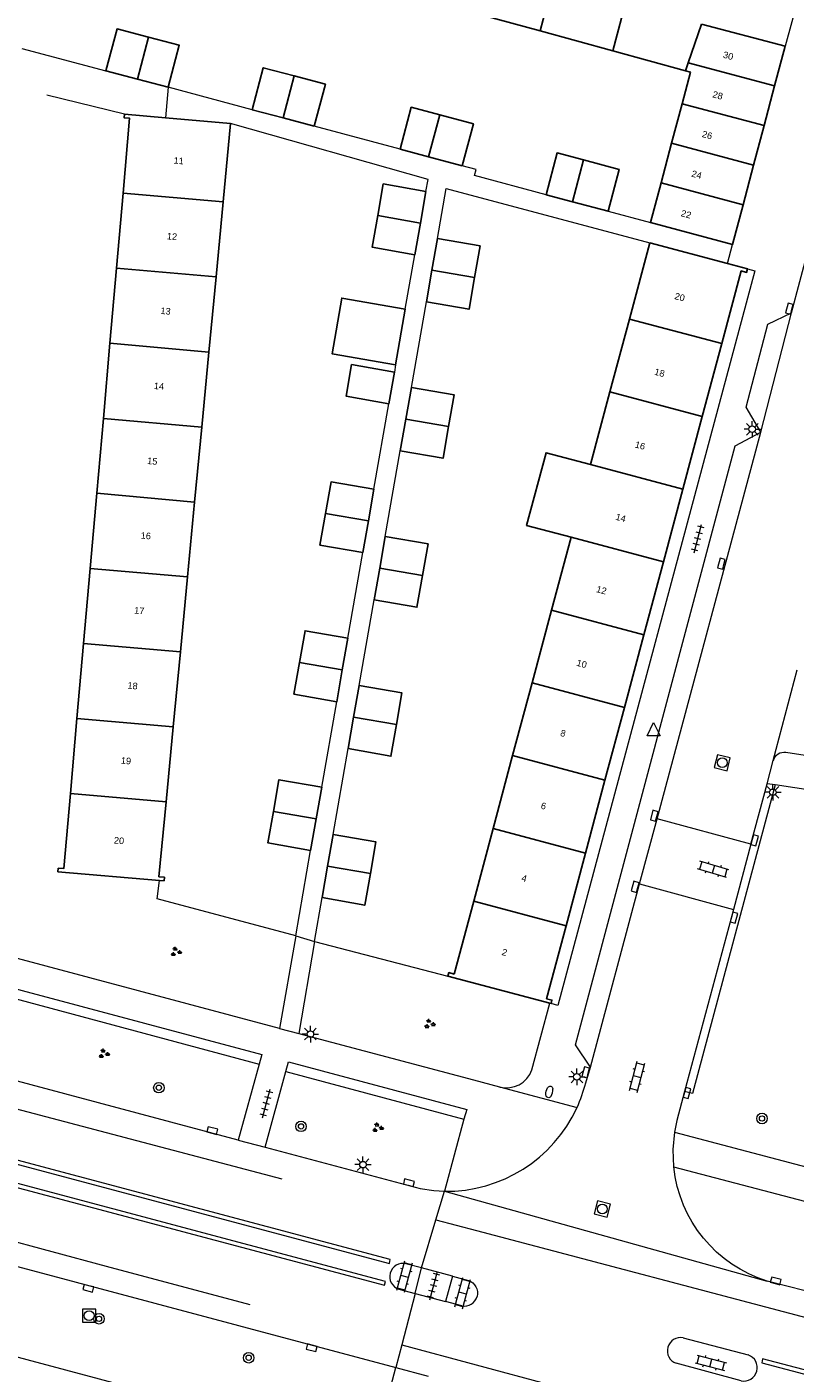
# Model space of a CAD drawing. Extents: x 131101 to 132041, y 397511 to 398853.
# Tile 60 of 80: x 131214 to 131272, y 398600 to 398702. Entities that reach past the tile are written whole.
import ezdxf
from ezdxf.enums import TextEntityAlignment as Align

# ---------------------------------------------------------------- set-up
doc = ezdxf.new("R2010")
doc.units = 0
doc.linetypes.add('DGN Style 2', pattern=[51.514866, 30.90892, -20.605946])
doc.layers.add('_vervallen situatie', color=250, linetype='Continuous', lineweight=9, plot=False)
for name, color, linetype, lineweight in [('gg-afsc-erfafscheiding', 250, 'Continuous', 9), ('gg-afsc-hekwerk', 250, 'Continuous', 9), ('gg-afsc-muur', 250, 'Continuous', 9), ('gg-bbg-bijgebouw', 10, 'Continuous', 25), ('gg-bbg-gedigitaliseerde bebouwing', 10, 'Continuous', 25), ('gg-bbg-gedigitaliseerde bijgebouw', 10, 'Continuous', 25), ('gg-bbg-hoofdgebouw', 10, 'Continuous', 25), ('gg-bbg-overig bouwwerk', 10, 'Continuous', 25), ('gg-bbg-tussenscheiding', 10, 'Continuous', 25), ('gg-knt-verharding', 250, 'Continuous', 9), ('gg-knt-verharding nz', 250, 'DGN Style 2', 9), ('gt-grn-groengrens', 250, 'Continuous', 9), ('gt-grn-weggrens', 250, 'Continuous', 9), ('gt-symb-boom', 250, 'Continuous', 9), ('gt-symb-brandkraan', 250, 'Continuous', 9), ('gt-symb-groenvak', 250, 'Continuous', 9), ('gt-symb-klinker verharding', 250, 'Continuous', 9), ('gt-symb-kolk', 250, 'Continuous', 9), ('gt-symb-lichtmast', 250, 'Continuous', 9), ('gt-symb-rioolschacht', 250, 'Continuous', 9), ('gt-symb-tegel verharding', 250, 'Continuous', 9), ('gt-symb-waterafsluiter', 250, 'Continuous', 9), ('X-AL-huisnummers', 2, 'Continuous', 25)]:
    doc.layers.add(name, color=color, linetype=linetype, lineweight=lineweight)
doc.styles.add('CS Annotative', font='arial.ttf')

# ---------------------------------------------------------------- blocks, each defined once
blk = doc.blocks.new('gt0-KOLK')
at = {"layer": 'gt-symb-kolk', "flags": 128}
blk.add_lwpolyline([(0, 0), (0.38, 0), (0.38, 0.4), (-0.38, 0.4), (-0.38, 0), (0, 0)], dxfattribs=at)
blk = doc.blocks.new('gt0-BOOM')
at = {"layer": 'gt-symb-boom'}
for radius in [0.4, 0.2]:
    blk.add_circle((0, 0), radius, dxfattribs=at)
blk = doc.blocks.new('gt0-WAFSL')
at = {"layer": 'gt-symb-waterafsluiter'}
for p, q in [((-0.5, -0.33), (0, 0.67)), ((0, 0.67), (0.5, -0.33)), ((0.5, -0.33), (-0.5, -0.33))]:
    blk.add_line(p, q, dxfattribs=at)
blk = doc.blocks.new('gt0-RS')
at = {"layer": 'gt-symb-rioolschacht', "flags": 128}
blk.add_lwpolyline([(-0.5, -0.5), (0.5, -0.5), (0.5, 0.5), (-0.5, 0.5), (-0.5, -0.5)], close=True, dxfattribs=at)
at = {"layer": 'gt-symb-rioolschacht'}
blk.add_circle((0, 0), 0.375, dxfattribs=at)
blk = doc.blocks.new('gt0-LMAST')
at = {"layer": 'gt-symb-lichtmast'}
for p, q in [((-0.18, 0.17), (-0.45, 0.44)), ((-0.01, 0.25), (-0.01, 0.62)), ((0.17, 0.17), (0.44, 0.44)), ((-0.26, 0), (-0.63, 0)), ((-0.18, -0.18), (-0.45, -0.45)), ((-0.01, -0.25), (-0.01, -0.63)), ((0.44, -0.45), (0.17, -0.18)), ((0.24, 0), (0.62, 0))]:
    blk.add_line(p, q, dxfattribs=at)
blk.add_circle((-0.01, 0), 0.25, dxfattribs=at)
blk = doc.blocks.new('gt0-KL1')
at = {"layer": 'gt-symb-klinker verharding'}
for p, q in [((-1.15, 0.3), (1.15, 0.3)), ((-1, -0.3), (-1, 0.3)), ((-0.5, 0.3), (-0.5, 0.45)), ((0, -0.3), (0, 0.3)), ((0.5, 0.3), (0.5, 0.45)), ((1, -0.3), (1, 0.3)), ((-1.15, -0.3), (1.15, -0.3)), ((-0.5, -0.45), (-0.5, -0.3)), ((0.5, -0.45), (0.5, -0.3))]:
    blk.add_line(p, q, dxfattribs=at)
blk = doc.blocks.new('gt0-TEG1')
at = {"layer": 'gt-symb-tegel verharding'}
for p, q in [((-1.12, 0), (1.12, 0)), ((-0.9, -0.25), (-0.9, 0.25)), ((-0.45, -0.25), (-0.45, 0.25)), ((0, -0.25), (0, 0.25)), ((0.45, -0.25), (0.45, 0.25)), ((0.9, -0.25), (0.9, 0.25))]:
    blk.add_line(p, q, dxfattribs=at)
blk = doc.blocks.new('gt0-GRVAK')
at = {"layer": 'gt-symb-groenvak'}
for p, q in [((-0.11, 0.19), (-0.23, 0.24)), ((-0.18, 0.15), (0.09, 0.15)), ((-0.09, 0.21), (-0.16, 0.32)), ((-0.05, 0.21), (-0.05, 0.39)), ((0, 0.21), (0.06, 0.32)), ((0.02, 0.19), (0.13, 0.24)), ((0.26, -0.05), (0.2, 0.06)), ((0.3, -0.05), (0.3, 0.13)), ((0.35, -0.05), (0.41, 0.06)), ((-0.24, -0.23), (-0.36, -0.18)), ((-0.32, -0.26), (-0.05, -0.26)), ((-0.23, -0.21), (-0.29, -0.09)), ((-0.18, -0.2), (-0.18, -0.02)), ((-0.14, -0.21), (-0.07, -0.09)), ((-0.12, -0.23), (0, -0.18)), ((0.24, -0.07), (0.12, -0.02)), ((0.17, -0.11), (0.44, -0.11)), ((0.37, -0.07), (0.49, -0.02))]:
    blk.add_line(p, q, dxfattribs=at)
blk = doc.blocks.new('gt0-BR')
at = {"layer": 'gt-symb-brandkraan', "extrusion": (0, 0, -1)}
for centre, radius, start, end in [((0.24, 0), 0.206, 287.5669, 72.4331), ((-0.6, -2.66), 3, 72.4331, 73.108), ((0, -0.69), 0.938, 73.108, 106.892), ((0.6, -2.66), 3, 106.892, 107.5669), ((-0.24, 0), 0.206, 107.5669, 252.433), ((-0.6, 2.66), 3, 286.892, 287.5669), ((0.6, 2.66), 3, 252.433, 253.1079)]:
    blk.add_arc(centre, radius, start, end, dxfattribs=at)
at = {"layer": 'gt-symb-brandkraan'}
blk.add_arc((0, 0.69), 0.938, 253.108, 286.8921, dxfattribs=at)
blk = doc.blocks.new('_vervallen situatie')
at = {"layer": 'gt-symb-brandkraan', "rotation": 75.2272760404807}
blk.add_blockref('gt0-BR', (131253.36, 398621.15), dxfattribs=at)

msp = doc.modelspace()

# ---------------------------------------------------------------- linework, layer by layer
at = {"layer": 'gg-afsc-erfafscheiding'}
for p, q in [((131230.77, 398695.82), (131224.37, 398697.53)), ((131242.02, 398692.82), (131235.49, 398694.57)), ((131257.83, 398688.1), (131261.06, 398687.24)), ((131242.41, 398680.66), (131243.14, 398684.8)), ((131242.87, 398674.71), (131244.01, 398681.23)), ((131241.67, 398676.43), (131241.58, 398675.88)), ((131240.02, 398666.97), (131241.15, 398673.47)), ((131240.89, 398663.38), (131242.02, 398669.9)), ((131238.04, 398655.64), (131239.17, 398662.15)), ((131238.9, 398652.06), (131240.04, 398658.57)), ((131236.05, 398644.32), (131237.19, 398650.82)), ((131236.92, 398640.73), (131238.06, 398647.25)), ((131234.08, 398633.02), (131235.21, 398639.5)), ((131235.5, 398632.59), (131236.08, 398635.92))]:
    msp.add_line(p, q, dxfattribs=at)
at = {"layer": 'gg-afsc-erfafscheiding', "flags": 128}
for points in [[(131243.98, 398689.61), (131244.14, 398690.53), (131229.12, 398694.77)], [(131253.11, 398689.35), (131247.67, 398690.82), (131247.79, 398691.28), (131246.74, 398691.57)], [(131244.85, 398686.04), (131245.51, 398689.84), (131261, 398685.71)]]:
    msp.add_lwpolyline(points, dxfattribs=at)
at = {"layer": 'gg-afsc-hekwerk'}
msp.add_line((131234.08, 398633.02), (131235.5, 398632.59), dxfattribs=at)
at = {"layer": 'gg-afsc-muur'}
for p, q in [((131213.24, 398700.48), (131219.65, 398698.78)), ((131235.5, 398632.59), (131245.65, 398629.96))]:
    msp.add_line(p, q, dxfattribs=at)
at = {"layer": 'gg-afsc-muur', "flags": 128}
msp.add_lwpolyline([(131234.08, 398633.02), (131223.54, 398635.84), (131223.73, 398637.23)], dxfattribs=at)
at = {"layer": 'gg-bbg-bijgebouw'}
for p, q in [((131264.94, 398702.32), (131271.29, 398700.65)), ((131271.29, 398700.65), (131270.49, 398697.64)), ((131222.04, 398698.15), (131219.65, 398698.78)), ((131224.37, 398697.53), (131222.04, 398698.15)), ((131270.49, 398697.64), (131269.69, 398694.63)), ((131269.69, 398694.63), (131268.89, 398691.61)), ((131268.89, 398691.61), (131268.09, 398688.6)), ((131268.09, 398688.6), (131267.29, 398685.59))]:
    msp.add_line(p, q, dxfattribs=at)
at = {"layer": 'gg-bbg-bijgebouw', "flags": 128}
for points in [[(131219.65, 398698.78), (131220.49, 398701.97), (131222.89, 398701.34)], [(131222.89, 398701.34), (131225.22, 398700.72), (131224.37, 398697.53)]]:
    msp.add_lwpolyline(points, dxfattribs=at)
at = {"layer": 'gg-bbg-gedigitaliseerde bebouwing'}
for p, q in [((131247.13, 398703.33), (131252.66, 398701.81)), ((131252.66, 398701.81), (131258.18, 398700.3)), ((131258.18, 398700.3), (131263.71, 398698.78)), ((131228.56, 398688.81), (131229.12, 398694.77)), ((131228.02, 398683.11), (131228.56, 398688.81)), ((131261, 398685.71), (131259.45, 398679.91)), ((131266.9, 398684.13), (131261, 398685.71)), ((131227.48, 398677.4), (131228.02, 398683.11)), ((131259.45, 398679.91), (131257.97, 398674.38)), ((131226.93, 398671.7), (131227.48, 398677.4)), ((131257.97, 398674.38), (131256.49, 398668.85)), ((131226.39, 398666), (131226.93, 398671.7)), ((131225.85, 398660.3), (131226.39, 398666)), ((131255.01, 398663.32), (131253.53, 398657.78)), ((131225.31, 398654.6), (131225.85, 398660.3)), ((131253.53, 398657.78), (131252.05, 398652.25)), ((131224.77, 398648.9), (131225.31, 398654.6)), ((131252.05, 398652.25), (131250.57, 398646.72)), ((131224.22, 398643.2), (131224.77, 398648.9)), ((131250.57, 398646.72), (131249.09, 398641.18)), ((131223.68, 398637.51), (131224.22, 398643.2)), ((131249.09, 398641.18), (131247.61, 398635.65)), ((131247.61, 398635.65), (131246.13, 398630.11))]:
    msp.add_line(p, q, dxfattribs=at)
at = {"layer": 'gg-bbg-gedigitaliseerde bebouwing', "flags": 128}
msp.add_lwpolyline([(131256.49, 398668.85), (131253.11, 398669.75), (131251.63, 398664.22), (131255.01, 398663.32)], dxfattribs=at)
at = {"layer": 'gg-bbg-gedigitaliseerde bijgebouw'}
for p, q in [((131263.45, 398696.28), (131262.66, 398693.27)), ((131233.11, 398695.2), (131230.77, 398695.82)), ((131235.49, 398694.57), (131233.11, 398695.2)), ((131262.66, 398693.27), (131261.86, 398690.26)), ((131244.18, 398692.25), (131242.02, 398692.82)), ((131246.74, 398691.57), (131244.18, 398692.25)), ((131261.86, 398690.26), (131261.06, 398687.24)), ((131243.98, 398689.61), (131243.56, 398687.21)), ((131255.12, 398688.82), (131253.11, 398689.35)), ((131257.83, 398688.1), (131255.12, 398688.82)), ((131243.56, 398687.21), (131243.14, 398684.8)), ((131261.06, 398687.24), (131267.29, 398685.59)), ((131244.43, 398683.63), (131244.85, 398686.04)), ((131244.01, 398681.23), (131244.43, 398683.63)), ((131238.33, 398676.45), (131241.58, 398675.88)), ((131241.58, 398675.88), (131241.15, 398673.47)), ((131242.45, 398672.3), (131242.87, 398674.71)), ((131242.02, 398669.9), (131242.45, 398672.3)), ((131240.02, 398666.97), (131239.6, 398664.56)), ((131239.6, 398664.56), (131239.17, 398662.15)), ((131240.46, 398660.98), (131240.89, 398663.38)), ((131240.04, 398658.57), (131240.46, 398660.98)), ((131238.04, 398655.64), (131237.61, 398653.23)), ((131237.61, 398653.23), (131237.19, 398650.82)), ((131238.48, 398649.65), (131238.9, 398652.06)), ((131238.06, 398647.25), (131238.48, 398649.65)), ((131236.05, 398644.32), (131235.63, 398641.91)), ((131235.63, 398641.91), (131235.21, 398639.5)), ((131236.5, 398638.32), (131236.92, 398640.73)), ((131236.08, 398635.92), (131236.5, 398638.32))]:
    msp.add_line(p, q, dxfattribs=at)
at = {"layer": 'gg-bbg-gedigitaliseerde bijgebouw', "flags": 128}
for points in [[(131230.77, 398695.82), (131231.61, 398699.01), (131233.96, 398698.39)], [(131233.96, 398698.39), (131236.34, 398697.76), (131235.49, 398694.57)], [(131263.71, 398698.78), (131264.09, 398698.68), (131263.45, 398696.28)], [(131242.02, 398692.82), (131242.86, 398696.01), (131245.03, 398695.43)], [(131245.03, 398695.43), (131247.59, 398694.76), (131246.74, 398691.57)], [(131253.11, 398689.35), (131253.95, 398692.54), (131255.97, 398692.01)], [(131255.97, 398692.01), (131258.68, 398691.29), (131257.83, 398688.1)], [(131240.31, 398687.78), (131240.73, 398690.18), (131243.98, 398689.61)], [(131243.14, 398684.8), (131239.89, 398685.37), (131240.31, 398687.78)], [(131244.85, 398686.04), (131248.1, 398685.47), (131247.68, 398683.06)], [(131247.68, 398683.06), (131247.26, 398680.65), (131244.01, 398681.23)], [(131241.15, 398673.47), (131237.9, 398674.05), (131238.33, 398676.45)], [(131242.87, 398674.71), (131246.12, 398674.15), (131245.7, 398671.74)], [(131245.7, 398671.74), (131245.28, 398669.33), (131242.02, 398669.9)], [(131236.35, 398665.13), (131236.77, 398667.53), (131240.02, 398666.97)], [(131239.17, 398662.15), (131235.92, 398662.72), (131236.35, 398665.13)], [(131240.89, 398663.38), (131244.14, 398662.82), (131243.71, 398660.41)], [(131243.71, 398660.41), (131243.29, 398658), (131240.04, 398658.57)], [(131234.36, 398653.8), (131234.79, 398656.21), (131238.04, 398655.64)], [(131237.19, 398650.82), (131233.94, 398651.4), (131234.36, 398653.8)], [(131238.9, 398652.06), (131242.15, 398651.49), (131241.73, 398649.08)], [(131241.73, 398649.08), (131241.31, 398646.67), (131238.06, 398647.25)], [(131232.38, 398642.48), (131232.8, 398644.89), (131236.05, 398644.32)], [(131235.21, 398639.5), (131231.96, 398640.08), (131232.38, 398642.48)], [(131236.92, 398640.73), (131240.17, 398640.16), (131239.75, 398637.76)], [(131239.75, 398637.76), (131239.33, 398635.34), (131236.08, 398635.92)]]:
    msp.add_lwpolyline(points, dxfattribs=at)
at = {"layer": 'gg-bbg-hoofdgebouw'}
for p, q in [((131221.05, 398695.48), (131224.17, 398695.21)), ((131224.17, 398695.21), (131229.12, 398694.77)), ((131220.95, 398689.47), (131220.45, 398683.77)), ((131220.45, 398683.77), (131219.95, 398678.07)), ((131268.43, 398683.72), (131266.9, 398684.13)), ((131219.95, 398678.07), (131219.45, 398672.36)), ((131264.99, 398672.5), (131266.47, 398678.04)), ((131263.51, 398666.97), (131264.99, 398672.5)), ((131219.45, 398672.36), (131218.95, 398666.66)), ((131218.95, 398666.66), (131218.45, 398660.95)), ((131262.03, 398661.44), (131263.51, 398666.97)), ((131260.55, 398655.91), (131262.03, 398661.44)), ((131218.45, 398660.95), (131217.94, 398655.24)), ((131217.94, 398655.24), (131217.44, 398649.54)), ((131259.07, 398650.37), (131260.55, 398655.91)), ((131257.59, 398644.84), (131259.07, 398650.37)), ((131217.44, 398649.54), (131216.94, 398643.84)), ((131256.11, 398639.31), (131257.59, 398644.84)), ((131254.63, 398633.77), (131256.11, 398639.31)), ((131216, 398637.89), (131223.73, 398637.23)), ((131245.65, 398629.96), (131253.4, 398627.89)), ((131253.4, 398627.89), (131253.49, 398627.87))]:
    msp.add_line(p, q, dxfattribs=at)
at = {"layer": 'gg-bbg-hoofdgebouw', "flags": 128}
for points in [[(131221.05, 398695.48), (131221.03, 398695.21), (131221.45, 398695.18), (131220.95, 398689.47)], [(131266.47, 398678.04), (131267.95, 398683.57), (131268.36, 398683.46), (131268.43, 398683.72)], [(131216.94, 398643.84), (131216.44, 398638.13), (131216.02, 398638.16), (131216, 398637.89)], [(131223.73, 398637.23), (131224.07, 398637.2), (131224.09, 398637.47), (131223.68, 398637.51)], [(131253.49, 398627.87), (131253.56, 398628.13), (131253.15, 398628.24), (131254.63, 398633.77)], [(131246.13, 398630.11), (131245.72, 398630.22), (131245.65, 398629.96)]]:
    msp.add_lwpolyline(points, dxfattribs=at)
at = {"layer": 'gg-bbg-overig bouwwerk'}
msp.add_line((131241.67, 398676.43), (131242.41, 398680.66), dxfattribs=at)
at = {"layer": 'gg-bbg-overig bouwwerk', "flags": 128}
msp.add_lwpolyline([(131242.41, 398680.66), (131237.58, 398681.51), (131236.84, 398677.27), (131241.67, 398676.43)], dxfattribs=at)
at = {"layer": 'gg-bbg-tussenscheiding'}
for p, q in [((131254.61, 398709.15), (131252.66, 398701.81)), ((131260.14, 398707.67), (131258.18, 398700.3)), ((131263.92, 398699.39), (131264.94, 398702.32)), ((131222.04, 398698.15), (131222.89, 398701.34)), ((131263.71, 398698.78), (131263.92, 398699.39)), ((131270.49, 398697.64), (131263.92, 398699.39)), ((131233.11, 398695.2), (131233.96, 398698.39)), ((131269.69, 398694.63), (131263.45, 398696.28)), ((131244.18, 398692.25), (131245.03, 398695.43)), ((131268.89, 398691.61), (131262.66, 398693.27)), ((131255.12, 398688.82), (131255.97, 398692.01)), ((131268.09, 398688.6), (131261.86, 398690.26)), ((131220.95, 398689.47), (131228.56, 398688.81)), ((131240.31, 398687.78), (131243.56, 398687.21)), ((131220.45, 398683.77), (131228.02, 398683.11)), ((131247.68, 398683.06), (131244.43, 398683.63)), ((131266.47, 398678.04), (131259.45, 398679.91)), ((131219.95, 398678.07), (131227.48, 398677.4)), ((131264.99, 398672.5), (131257.97, 398674.38)), ((131219.45, 398672.36), (131226.93, 398671.7)), ((131245.7, 398671.74), (131242.45, 398672.3)), ((131263.51, 398666.97), (131256.49, 398668.85)), ((131218.95, 398666.66), (131226.39, 398666)), ((131236.35, 398665.13), (131239.6, 398664.56)), ((131262.03, 398661.44), (131255.01, 398663.32)), ((131218.45, 398660.95), (131225.85, 398660.3)), ((131243.71, 398660.41), (131240.46, 398660.98)), ((131260.55, 398655.91), (131253.53, 398657.78)), ((131217.94, 398655.24), (131225.31, 398654.6)), ((131234.36, 398653.8), (131237.61, 398653.23)), ((131259.07, 398650.37), (131252.05, 398652.25)), ((131217.44, 398649.54), (131224.77, 398648.9)), ((131241.73, 398649.08), (131238.48, 398649.65)), ((131257.59, 398644.84), (131250.57, 398646.72)), ((131216.94, 398643.84), (131224.22, 398643.2)), ((131232.38, 398642.48), (131235.63, 398641.91)), ((131256.11, 398639.31), (131249.09, 398641.18)), ((131239.75, 398637.76), (131236.5, 398638.32)), ((131254.63, 398633.77), (131247.61, 398635.65))]:
    msp.add_line(p, q, dxfattribs=at)
at = {"layer": 'gg-knt-verharding'}
for p, q in [((131272.56, 398705.31), (131271.29, 398700.65)), ((131271.77, 398680.39), (131276.99, 398700.05)), ((131221.05, 398695.48), (131215.14, 398696.93)), ((131269.92, 398644.58), (131270.39, 398646.36)), ((131268.69, 398639.99), (131269.92, 398644.58)), ((131268.69, 398639.99), (131261.55, 398641.92)), ((131268.69, 398639.99), (131267.36, 398635.03)), ((131260.22, 398636.98), (131267.36, 398635.03)), ((131267.36, 398635.03), (131263.64, 398621.18)), ((131234.08, 398633.02), (131232.84, 398625.97)), ((131235.5, 398632.59), (131234.31, 398625.59)), ((131232.84, 398625.97), (131209.35, 398632.25)), ((131252.03, 398622.82), (131253.4, 398627.89)), ((131234.31, 398625.59), (131247.59, 398622.06)), ((131229.7, 398617.49), (131207.07, 398623.52)), ((131231.29, 398623.25), (131229.7, 398617.49)), ((131231.76, 398616.94), (131233.33, 398622.7)), ((131256.13, 398621.85), (131256.48, 398623.04)), ((131247.59, 398622.06), (131249.58, 398621.53)), ((131247.08, 398619.82), (131246.87, 398619.07)), ((131246.87, 398619.07), (131245.38, 398613.61)), ((131174.49, 398618.11), (131241.7, 398600.2)), ((131229.7, 398617.49), (131231.76, 398616.94)), ((131262.88, 398618.1), (131284.84, 398612.3)), ((131262.81, 398615.45), (131283.64, 398610.01)), ((131245.38, 398613.61), (131269.92, 398606.76)), ((131243.65, 398607.77), (131242.45, 398608.09)), ((131243.16, 398605.83), (131243.65, 398607.77)), ((131246, 398607.14), (131243.65, 398607.77)), ((131246, 398607.14), (131245.47, 398605.21)), ((131246, 398607.14), (131247.21, 398606.82)), ((131241.92, 398606.16), (131243.16, 398605.83)), ((131327.98, 398591.98), (131269.92, 398606.76)), ((131243.16, 398605.83), (131245.47, 398605.21)), ((131246.7, 398604.88), (131245.47, 398605.21)), ((131263.54, 398602.45), (131268.48, 398601.15)), ((131241.7, 398600.2), (131244.14, 398599.54)), ((131267.94, 398599.19), (131263.01, 398600.52))]:
    msp.add_line(p, q, dxfattribs=at)
at = {"layer": 'gg-knt-verharding', "flags": 128}
for points in [[(131268.43, 398683.72), (131268.99, 398683.58), (131254.01, 398627.72), (131253.49, 398627.87)], [(131269.43, 398671.31), (131268.32, 398673.21), (131269.98, 398679.51), (131271.77, 398680.39)], [(131256.48, 398623.04), (131255.36, 398624.72), (131267.49, 398670.28), (131269.43, 398671.31)], [(131271.35, 398646.98), (131282.49, 398645.27), (131285.5, 398645.24), (131330.47, 398650.32)], [(131270.53, 398644.49), (131264.24, 398621.02), (131263.64, 398621.18)], [(131284.25, 398630.13), (131282.24, 398629.9), (131280.87, 398641.45), (131281.01, 398642.91), (131270.53, 398644.49)], [(131208.61, 398629.35), (131208.79, 398630.04), (131231.49, 398623.99), (131231.29, 398623.25)], [(131179.47, 398624.85), (131179.39, 398624.57), (131241.2, 398608.1), (131241.26, 398608.41), (131179.47, 398624.85)], [(131233.33, 398622.7), (131233.53, 398623.43), (131247.08, 398619.82)], [(131179.07, 398623.2), (131179.01, 398622.91), (131207.8, 398615.23), (131240.83, 398606.45), (131240.9, 398606.74), (131179.07, 398623.2)], [(131263.64, 398621.18), (131263.05, 398618.97), (131262.88, 398618.1)], [(131262.88, 398618.1), (131262.75, 398616.78), (131262.81, 398615.45)], [(131231.76, 398616.94), (131243.55, 398613.8), (131244.58, 398613.65), (131245.38, 398613.61)], [(131171.89, 398611.95), (131239.99, 398593.75), (131241.7, 398600.2)], [(131269.58, 398600.85), (131269.51, 398600.56), (131296.04, 398593.56), (131296.12, 398593.88), (131269.58, 398600.85)]]:
    msp.add_lwpolyline(points, dxfattribs=at)
at = {"layer": 'gg-knt-verharding', "extrusion": (0, 0, -1)}
for centre, radius, start, end in [((-131271.22, 398646.13), 0.855, 15.2098, 98.9152), ((-131272.97, 398616.51), 10.21, 287.3162, 354.0275), ((-131246.9, 398605.86), 1, 108.1245, 194.7276)]:
    msp.add_arc(centre, radius, start, end, dxfattribs=at)
at = {"layer": 'gg-knt-verharding'}
for centre, radius, start, end in [((131250.1, 398623.52), 2.06, 255.6401, 340.1351), ((131245.6, 398624.48), 10.85, 335.4014, 345.9262), ((131245.56, 398624.49), 10.89, 269.0256, 335.4394), ((131242.22, 398607.11), 0.999, 76.7605, 252.6185), ((131246.9, 398605.86), 1, 258.632, 345.2642), ((131263.33, 398601.47), 1, 77.6934, 164.5904), ((131263.33, 398601.47), 1, 164.5924, 251.5477), ((131268.15, 398600.19), 1.02, 258.1212, 71.057)]:
    msp.add_arc(centre, radius, start, end, dxfattribs=at)
at = {"layer": 'gg-knt-verharding nz'}
for p, q in [((131269.43, 398671.31), (131271.77, 398680.39)), ((131261.55, 398641.92), (131269.43, 398671.31)), ((131103.54, 398648.81), (131244.73, 398611.43)), ((131260.22, 398636.98), (131261.55, 398641.92)), ((131256.48, 398623.04), (131260.22, 398636.98))]:
    msp.add_line(p, q, dxfattribs=at)
at = {"layer": 'gg-knt-verharding nz', "flags": 128}
for points in [[(131101.18, 398639.5), (131109.04, 398637.37), (131145.14, 398627.69), (131189.13, 398616.09), (131219.66, 398607.91), (131242.15, 398601.91)], [(131244.73, 398611.43), (131247.83, 398610.61), (131293.91, 398598.43), (131322.3, 398590.97), (131332.27, 398588.63), (131333.05, 398588.81)], [(131242.15, 398601.91), (131253.44, 398598.89), (131268.1, 398594.86)]]:
    msp.add_lwpolyline(points, dxfattribs=at)
at = {"layer": 'gt-grn-groengrens'}
for p, q in [((131208.61, 398629.35), (131231.29, 398623.25)), ((131233.33, 398622.7), (131246.87, 398619.07))]:
    msp.add_line(p, q, dxfattribs=at)
at = {"layer": 'gt-grn-weggrens'}
for p, q in [((131224.37, 398697.53), (131224.17, 398695.21)), ((131266.9, 398684.13), (131267.29, 398685.59)), ((131270.39, 398646.36), (131272.21, 398653.24)), ((131270.53, 398644.49), (131269.92, 398644.58)), ((131232.84, 398625.97), (131234.31, 398625.59)), ((131249.58, 398621.53), (131255.47, 398619.97)), ((131244.73, 398611.43), (131245.38, 398613.61)), ((131243.65, 398607.77), (131244.73, 398611.43)), ((131243.16, 398605.83), (131242.15, 398601.91)), ((131242.15, 398601.91), (131241.7, 398600.2))]:
    msp.add_line(p, q, dxfattribs=at)

# ---------------------------------------------------------------- block references
at = {"layer": '_vervallen situatie'}
msp.add_blockref('_vervallen situatie', (0, 0), dxfattribs=at)
at = {"layer": 'gt-symb-boom'}
for p in [(131223.67, 398621.47), (131269.53, 398619.13), (131234.48, 398618.53), (131219.12, 398603.9), (131230.5, 398600.94)]:
    msp.add_blockref('gt0-BOOM', p, dxfattribs=at)
at = {"layer": 'gt-symb-groenvak'}
for p in [(131224.96, 398631.8), (131244.24, 398626.32), (131219.48, 398624.05), (131240.3, 398618.43)]:
    msp.add_blockref('gt0-GRVAK', p, dxfattribs=at)
at = {"layer": 'gt-symb-klinker verharding'}
for p, rotation in [((131265.82, 398638.08), 163.3776038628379), ((131260.04, 398622.3), 75.33812983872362), ((131242.36, 398607.12), 74.7549296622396), ((131246.77, 398605.85), 74.75492966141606), ((131265.64, 398600.55), 345.2272760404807)]:
    msp.add_blockref('gt0-KL1', p, dxfattribs=dict(at, rotation=rotation))
at = {"layer": 'gt-symb-kolk'}
for p, rotation in [((131271.81, 398680.65), 75.75525752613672), ((131266.64, 398661.25), 74.93576605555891), ((131261.53, 398642.09), 75.0464352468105), ((131268.78, 398640.33), 255.1018127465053), ((131260.08, 398636.69), 74.81021282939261), ((131267.21, 398634.44), 254.9910863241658), ((131256.32, 398622.58), 75.58873496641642), ((131263.64, 398621.11), 255.0464352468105), ((131227.69, 398618.02), 345.0464352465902), ((131242.63, 398614.05), 345.9359632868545), ((131270.53, 398606.59), 345.1718914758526), ((131218.35, 398606.42), 165.0464352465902), ((131235.33, 398601.89), 165.1018127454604)]:
    msp.add_blockref('gt0-KOLK', p, dxfattribs=dict(at, rotation=rotation))
at = {"layer": 'gt-symb-lichtmast'}
for p in [(131268.8, 398671.53), (131270.37, 398643.93), (131235.2, 398625.55), (131255.46, 398622.3), (131239.2, 398615.62)]:
    msp.add_blockref('gt0-LMAST', p, dxfattribs=at)
at = {"layer": 'gt-symb-rioolschacht'}
for p, rotation in [((131266.51, 398646.18), 75.82485794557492), ((131257.39, 398612.25), 75.40804379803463)]:
    msp.add_blockref('gt0-RS', p, dxfattribs=dict(at, rotation=rotation))
msp.add_blockref('gt0-RS', (131218.37, 398604.14), dxfattribs=at)
at = {"layer": 'gt-symb-tegel verharding'}
for p, rotation in [((131264.65, 398663.22), 74.99108632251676), ((131231.85, 398620.27), 74.99108632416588), ((131244.56, 398606.42), 74.75492966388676)]:
    msp.add_blockref('gt0-TEG1', p, dxfattribs=dict(at, rotation=rotation))
at = {"layer": 'gt-symb-waterafsluiter'}
msp.add_blockref('gt0-WAFSL', (131261.29, 398648.56), dxfattribs=at)

# ---------------------------------------------------------------- texts
at = {"layer": 'X-AL-huisnummers', "style": 'CS Annotative'}
for s, rotation, p in [('30', 345.1, (131266.9, 398699.69)), ('28', 345.1, (131266.1, 398696.68)), ('26', 345.1, (131265.3, 398693.66)), ('11', 355, (131225.16, 398691.7)), ('24', 345.1, (131264.5, 398690.65)), ('22', 345.1, (131263.7, 398687.64)), ('12', 355, (131224.65, 398685.94)), ('20', 345, (131263.21, 398681.34)), ('13', 355, (131224.16, 398680.27)), ('18', 345, (131261.68, 398675.59)), ('14', 355, (131223.66, 398674.56)), ('16', 345, (131260.2, 398670.06)), ('15', 355, (131223.15, 398668.86)), ('14', 345, (131258.73, 398664.56)), ('16', 355, (131222.66, 398663.19)), ('12', 345, (131257.26, 398659.06)), ('17', 355, (131222.16, 398657.49)), ('10', 345, (131255.76, 398653.46)), ('18', 355, (131221.65, 398651.78)), ('8', 345, (131254.34, 398648.18)), ('19', 355, (131221.15, 398646.08)), ('6', 345, (131252.86, 398642.65)), ('20', 355, (131220.62, 398640.01)), ('4', 345, (131251.39, 398637.15)), ('2', 345, (131249.89, 398631.52))]:
    msp.add_text(s, height=0.5, rotation=rotation, dxfattribs=at).set_placement(p, align=Align.CENTER)

doc.saveas('drawing.dxf')
